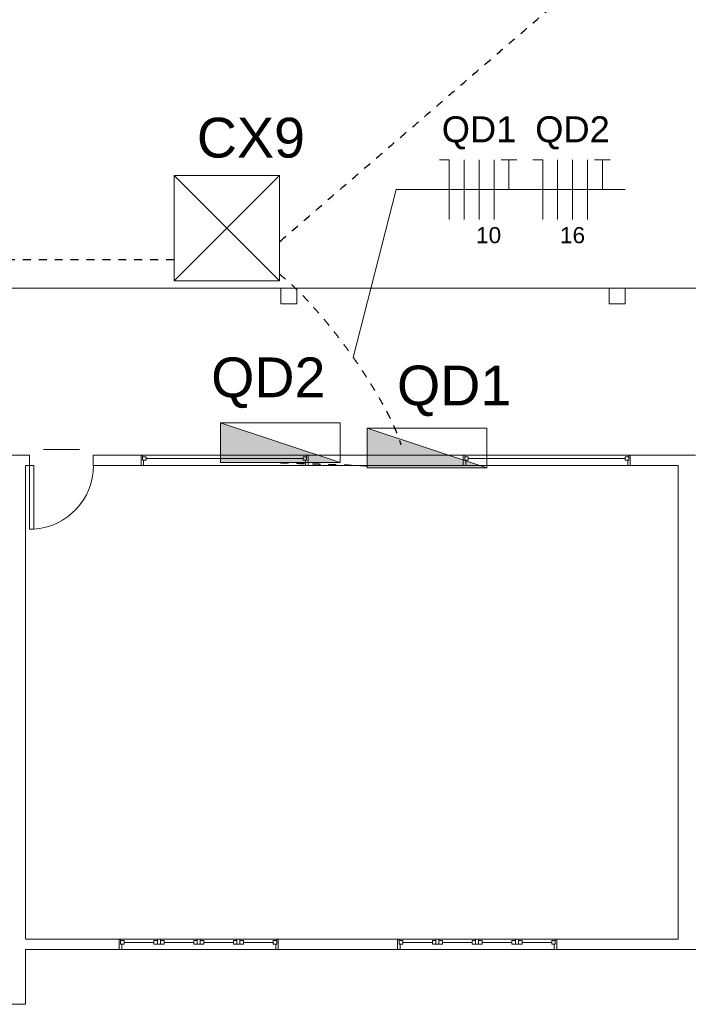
# Model space of a CAD drawing. Header units: metres. Extents: x -81 to 1042, y -541 to 334.
# Tile 20 of 130: x 34 to 43, y 108 to 120. Entities that reach past the tile are written whole.
import ezdxf

# ---------------------------------------------------------------- set-up
doc = ezdxf.new("R2010")
doc.units = ezdxf.units.M
doc.linetypes.add('HIDDEN', pattern=[0.375, 0.25, -0.125])
for name, color, linetype, lineweight in [('Arquitetura ', 134, 'Continuous', 5), ('EL-Condutos', 4, 'Continuous', 30), ('EL-Fios', 9, 'Continuous', 20), ('EL-Textos fios', 7, 'Continuous', 20), ('EL-Textos pontos', 5, 'Continuous', 20), ('P-SIMBOL', 5, 'Continuous', 20)]:
    doc.layers.add(name, color=color, linetype=linetype, lineweight=lineweight)
doc.styles.add('Arial', font='arial.ttf', dxfattribs={"height": 0.025})

msp = doc.modelspace()

# ---------------------------------------------------------------- hatches: boundary and pattern name
at = {"layer": 'P-SIMBOL', "linetype": 'Continuous'}
for points in [[(36.825, 115.148), (36.825, 114.649), (38.329, 114.649)], [(38.669, 115.082), (38.669, 114.582), (40.174, 114.582)]]:
    msp.add_hatch(color=256, dxfattribs=at).paths.add_polyline_path(points)

# ---------------------------------------------------------------- linework, layer by layer
at = {"layer": 'Arquitetura ', "color": 8}
for p, q in [((37.585, 116.843), (33.657, 116.843)), ((41.712, 116.843), (37.785, 116.843)), ((45.84, 116.843), (41.912, 116.843)), ((35.827, 114.743), (37.927, 114.743)), ((39.877, 114.743), (41.977, 114.743)), ((37.927, 114.613), (35.827, 114.613)), ((41.977, 114.613), (39.877, 114.613)), ((35.552, 108.663), (37.552, 108.663)), ((39.052, 108.663), (41.052, 108.663)), ((37.552, 108.533), (35.552, 108.533)), ((41.052, 108.533), (39.052, 108.533))]:
    msp.add_line(p, q, dxfattribs=at)
at = {"layer": 'Arquitetura ', "color": 7}
for p, q in [((37.785, 116.843), (37.585, 116.843)), ((37.585, 116.843), (37.585, 116.643)), ((37.785, 116.643), (37.785, 116.843)), ((41.912, 116.843), (41.712, 116.843)), ((41.712, 116.843), (41.712, 116.643)), ((41.912, 116.643), (41.912, 116.843)), ((37.585, 116.643), (37.785, 116.643)), ((41.712, 116.643), (41.912, 116.643)), ((34.427, 114.743), (30.77, 114.743)), ((34.427, 114.613), (34.427, 114.743)), ((35.827, 114.743), (35.227, 114.743)), ((35.227, 114.743), (35.227, 114.613)), ((35.827, 114.613), (35.827, 114.743)), ((35.827, 114.743), (35.846, 114.743)), ((35.846, 114.679), (35.846, 114.743)), ((35.846, 114.723), (35.846, 114.679)), ((35.846, 114.723), (35.891, 114.723)), ((35.891, 114.723), (35.891, 114.679)), ((37.864, 114.701), (35.891, 114.701)), ((37.864, 114.723), (37.864, 114.679)), ((37.908, 114.723), (37.864, 114.723)), ((37.908, 114.679), (37.908, 114.743)), ((37.927, 114.743), (37.908, 114.743)), ((37.908, 114.723), (37.908, 114.679)), ((39.877, 114.743), (37.927, 114.743)), ((37.927, 114.743), (37.927, 114.613)), ((39.877, 114.613), (39.877, 114.743)), ((39.877, 114.743), (39.896, 114.743)), ((39.896, 114.679), (39.896, 114.743)), ((39.896, 114.723), (39.896, 114.679)), ((39.896, 114.723), (39.941, 114.723)), ((39.941, 114.723), (39.941, 114.679)), ((41.914, 114.701), (39.941, 114.701)), ((41.914, 114.723), (41.914, 114.679)), ((41.958, 114.723), (41.914, 114.723)), ((41.958, 114.679), (41.958, 114.743)), ((41.977, 114.743), (41.958, 114.743)), ((41.958, 114.723), (41.958, 114.679)), ((42.797, 114.743), (41.977, 114.743)), ((41.977, 114.743), (41.977, 114.613)), ((34.377, 108.663), (34.377, 114.613)), ((34.377, 114.613), (34.427, 114.613)), ((34.427, 114.613), (34.427, 113.812)), ((34.427, 114.613), (34.478, 114.613)), ((34.478, 114.613), (34.478, 113.812)), ((35.227, 114.613), (35.827, 114.613)), ((35.859, 114.613), (35.827, 114.613)), ((35.846, 114.679), (35.891, 114.679)), ((35.859, 114.679), (35.846, 114.679)), ((35.859, 114.679), (35.859, 114.613)), ((37.908, 114.679), (37.864, 114.679)), ((37.895, 114.613), (37.895, 114.679)), ((37.908, 114.679), (37.895, 114.679)), ((37.895, 114.613), (37.927, 114.613)), ((37.927, 114.613), (39.877, 114.613)), ((39.909, 114.613), (39.877, 114.613)), ((39.896, 114.679), (39.941, 114.679)), ((39.909, 114.679), (39.896, 114.679)), ((39.909, 114.679), (39.909, 114.613)), ((41.958, 114.679), (41.914, 114.679)), ((41.945, 114.613), (41.945, 114.679)), ((41.958, 114.679), (41.945, 114.679)), ((41.945, 114.613), (41.977, 114.613)), ((41.977, 114.613), (42.577, 114.613)), ((42.577, 114.613), (42.577, 108.663)), ((34.427, 113.812), (34.478, 113.812)), ((35.552, 108.663), (34.377, 108.663)), ((35.552, 108.533), (35.552, 108.663)), ((35.552, 108.663), (35.571, 108.663)), ((35.571, 108.599), (35.571, 108.663)), ((35.571, 108.643), (35.571, 108.599)), ((35.571, 108.643), (35.616, 108.643)), ((35.616, 108.643), (35.616, 108.599)), ((35.989, 108.643), (36.033, 108.643)), ((35.989, 108.601), (35.989, 108.643)), ((36.033, 108.663), (36.071, 108.663)), ((36.033, 108.599), (36.033, 108.663)), ((36.071, 108.663), (36.071, 108.599)), ((36.116, 108.643), (36.071, 108.643)), ((36.116, 108.599), (36.116, 108.643)), ((36.489, 108.643), (36.489, 108.599)), ((36.533, 108.643), (36.489, 108.643)), ((36.533, 108.663), (36.533, 108.599)), ((36.571, 108.663), (36.533, 108.663)), ((36.571, 108.599), (36.571, 108.663)), ((36.616, 108.643), (36.571, 108.643)), ((36.616, 108.599), (36.616, 108.643)), ((36.989, 108.643), (36.989, 108.599)), ((36.989, 108.643), (37.033, 108.643)), ((37.033, 108.663), (37.033, 108.599)), ((37.071, 108.663), (37.033, 108.663)), ((37.033, 108.643), (37.033, 108.599)), ((37.071, 108.663), (37.071, 108.599)), ((37.071, 108.643), (37.071, 108.599)), ((37.116, 108.643), (37.071, 108.643)), ((37.116, 108.643), (37.116, 108.599)), ((37.489, 108.643), (37.489, 108.599)), ((37.533, 108.643), (37.489, 108.643)), ((37.533, 108.599), (37.533, 108.663)), ((37.552, 108.663), (37.533, 108.663)), ((37.533, 108.643), (37.533, 108.599)), ((39.052, 108.663), (37.552, 108.663)), ((37.552, 108.663), (37.552, 108.533)), ((39.052, 108.533), (39.052, 108.663)), ((39.052, 108.663), (39.071, 108.663)), ((39.071, 108.599), (39.071, 108.663)), ((39.071, 108.643), (39.071, 108.599)), ((39.071, 108.643), (39.116, 108.643)), ((39.116, 108.643), (39.116, 108.599)), ((39.489, 108.643), (39.533, 108.643)), ((39.489, 108.601), (39.489, 108.643)), ((39.533, 108.663), (39.571, 108.663)), ((39.533, 108.599), (39.533, 108.663)), ((39.571, 108.663), (39.571, 108.599)), ((39.616, 108.643), (39.571, 108.643)), ((39.616, 108.599), (39.616, 108.643)), ((39.989, 108.643), (39.989, 108.599)), ((40.033, 108.643), (39.989, 108.643)), ((40.033, 108.663), (40.033, 108.599)), ((40.071, 108.663), (40.033, 108.663)), ((40.071, 108.599), (40.071, 108.663)), ((40.116, 108.643), (40.071, 108.643)), ((40.116, 108.599), (40.116, 108.643)), ((40.489, 108.643), (40.489, 108.599)), ((40.489, 108.643), (40.533, 108.643)), ((40.533, 108.663), (40.533, 108.599)), ((40.571, 108.663), (40.533, 108.663)), ((40.533, 108.643), (40.533, 108.599)), ((40.571, 108.663), (40.571, 108.599)), ((40.571, 108.643), (40.571, 108.599)), ((40.616, 108.643), (40.571, 108.643)), ((40.616, 108.643), (40.616, 108.599)), ((40.989, 108.643), (40.989, 108.599)), ((41.033, 108.643), (40.989, 108.643)), ((41.033, 108.599), (41.033, 108.663)), ((41.052, 108.663), (41.033, 108.663)), ((41.033, 108.643), (41.033, 108.599)), ((42.577, 108.663), (41.052, 108.663)), ((41.052, 108.663), (41.052, 108.533)), ((34.377, 107.843), (34.377, 108.533)), ((34.377, 108.533), (35.552, 108.533)), ((35.584, 108.533), (35.552, 108.533)), ((35.571, 108.599), (35.616, 108.599)), ((35.584, 108.599), (35.584, 108.533)), ((35.989, 108.621), (35.616, 108.621)), ((35.989, 108.599), (36.116, 108.599)), ((36.489, 108.621), (36.116, 108.621)), ((36.489, 108.599), (36.616, 108.599)), ((36.989, 108.621), (36.616, 108.621)), ((36.989, 108.599), (37.033, 108.599)), ((37.071, 108.599), (37.033, 108.599)), ((37.116, 108.599), (37.071, 108.599)), ((37.489, 108.621), (37.116, 108.621)), ((37.533, 108.599), (37.489, 108.599)), ((37.52, 108.533), (37.52, 108.599)), ((37.533, 108.599), (37.52, 108.599)), ((37.52, 108.533), (37.552, 108.533)), ((37.552, 108.533), (39.052, 108.533)), ((39.084, 108.533), (39.052, 108.533)), ((39.071, 108.599), (39.116, 108.599)), ((39.084, 108.599), (39.084, 108.533)), ((39.489, 108.621), (39.116, 108.621)), ((39.489, 108.599), (39.616, 108.599)), ((39.989, 108.621), (39.616, 108.621)), ((39.989, 108.599), (40.116, 108.599)), ((40.489, 108.621), (40.116, 108.621)), ((40.489, 108.599), (40.533, 108.599)), ((40.571, 108.599), (40.533, 108.599)), ((40.616, 108.599), (40.571, 108.599)), ((40.989, 108.621), (40.616, 108.621)), ((41.033, 108.599), (40.989, 108.599)), ((41.02, 108.533), (41.02, 108.599)), ((41.033, 108.599), (41.02, 108.599)), ((41.02, 108.533), (41.052, 108.533)), ((41.052, 108.533), (43.682, 108.533)), ((25.302, 107.843), (34.377, 107.843))]:
    msp.add_line(p, q, dxfattribs=at)
at = {"layer": 'Arquitetura '}
msp.add_line((34.602, 114.813), (35.052, 114.813), dxfattribs=at)
at = {"layer": 'Arquitetura ', "color": 8}
msp.add_arc((34.427, 114.613), 0.802, 273.647, 0, dxfattribs=at)
at = {"layer": 'EL-Condutos', "linetype": 'HIDDEN', "ltscale": 0.01}
for points, knots in [([(37.571, 117.429), (37.7, 117.54), (37.951, 117.756), (38.314, 118.07), (38.656, 118.364), (38.977, 118.641), (39.28, 118.902), (39.566, 119.148), (39.836, 119.381), (40.092, 119.603), (40.337, 119.814), (40.572, 120.016), (40.798, 120.211), (41.017, 120.4), (41.231, 120.584), (41.442, 120.766), (41.651, 120.947), (41.861, 121.127), (42.072, 121.309), (42.287, 121.494), (42.507, 121.684), (42.733, 121.88), (42.969, 122.083), (43.215, 122.295), (43.473, 122.517), (43.744, 122.751), (44.032, 122.999), (44.336, 123.261), (44.659, 123.54), (45.003, 123.837), (45.401, 124.18), (45.684, 124.424), (45.846, 124.563)], [0, 0, 0, 0, 0.511266, 0.991007, 1.441483, 1.864953, 2.263679, 2.63992, 2.995936, 3.333989, 3.656337, 3.965242, 4.262963, 4.551761, 4.833896, 5.111628, 5.387217, 5.662924, 5.941009, 6.223731, 6.513352, 6.812132, 7.12233, 7.446207, 7.786023, 8.144038, 8.522513, 8.923708, 9.349883, 9.803298, 10.286214, 10.925416, 10.925416, 10.925416, 10.925416]), ([(36.242, 117.198), (35.812, 117.198), (34.729, 117.198), (33.037, 117.198), (31.204, 117.198), (29.488, 117.198), (27.881, 117.198), (26.372, 117.198), (24.951, 117.197), (23.608, 117.197), (22.334, 117.197), (21.118, 117.196), (19.951, 117.196), (18.823, 117.196), (17.725, 117.195), (16.645, 117.195), (15.793, 117.195), (15.301, 117.195), (15.164, 117.195)], [0.804466, 0.804466, 0.804466, 0.804466, 2.095027, 4.052508, 5.882311, 7.594301, 9.198343, 10.704305, 12.122052, 13.46145, 14.732365, 15.944663, 17.108209, 18.232871, 19.328514, 20.405004, 21.472206, 21.883135, 21.883135, 21.883135, 21.883135])]:
    msp.add_open_spline(points, degree=3, knots=knots, dxfattribs=at)
for points in [[(37.567, 117.019), (37.63, 116.966), (37.694, 116.909), (37.758, 116.849), (37.823, 116.786), (37.888, 116.719), (37.953, 116.65), (38.017, 116.578), (38.082, 116.504), (38.146, 116.428), (38.209, 116.35), (38.272, 116.271), (38.333, 116.191), (38.394, 116.11), (38.453, 116.029), (38.511, 115.947), (38.567, 115.865), (38.621, 115.784), (38.674, 115.703), (38.724, 115.623), (38.772, 115.544), (38.818, 115.466), (38.861, 115.39), (38.901, 115.317), (38.938, 115.245), (38.973, 115.176), (39.004, 115.109), (39.031, 115.046), (39.055, 114.986), (39.076, 114.929), (39.092, 114.876)], [(37.582, 114.647), (37.638, 114.646), (37.691, 114.644), (37.743, 114.642), (37.792, 114.641), (37.839, 114.639), (37.885, 114.638), (37.929, 114.636), (37.971, 114.635), (38.011, 114.633), (38.05, 114.632), (38.088, 114.631), (38.124, 114.63), (38.16, 114.629), (38.194, 114.627), (38.227, 114.626), (38.259, 114.625), (38.29, 114.624), (38.321, 114.623), (38.351, 114.622), (38.381, 114.621), (38.41, 114.62), (38.439, 114.619), (38.468, 114.618), (38.496, 114.617), (38.525, 114.616), (38.553, 114.615), (38.582, 114.614), (38.611, 114.613), (38.64, 114.611), (38.67, 114.61)]]:
    msp.add_spline(points, degree=3, dxfattribs=at)
at = {"layer": 'EL-Fios'}
for p, q in [((39.577, 118.454), (39.702, 118.454)), ((39.702, 117.704), (39.702, 118.454)), ((39.889, 117.704), (39.889, 118.454)), ((40.077, 117.704), (40.077, 118.454)), ((40.264, 117.704), (40.264, 118.454)), ((40.352, 118.454), (40.552, 118.454)), ((40.452, 118.079), (40.452, 118.454)), ((40.751, 118.454), (40.876, 118.454)), ((40.876, 117.704), (40.876, 118.454)), ((41.064, 117.704), (41.064, 118.454)), ((41.251, 117.704), (41.251, 118.454)), ((41.439, 117.704), (41.439, 118.454)), ((41.526, 118.454), (41.726, 118.454)), ((41.626, 118.079), (41.626, 118.454))]:
    msp.add_line(p, q, dxfattribs=at)
at = {"layer": 'EL-Textos fios'}
for p, q in [((38.494, 115.97), (39.034, 118.079)), ((39.034, 118.079), (41.914, 118.079))]:
    msp.add_line(p, q, dxfattribs=at)
at = {"layer": 'P-SIMBOL'}
for p, q in [((36.242, 118.257), (37.567, 118.257)), ((36.242, 118.257), (36.242, 116.932)), ((36.242, 118.257), (37.567, 116.932)), ((37.567, 118.257), (36.242, 116.932)), ((37.567, 118.257), (37.567, 116.932)), ((36.242, 116.932), (37.567, 116.932)), ((36.825, 115.148), (38.329, 115.148)), ((36.825, 115.148), (36.825, 114.649)), ((36.825, 115.148), (38.329, 114.649)), ((38.329, 115.148), (38.329, 114.649)), ((38.669, 115.082), (40.174, 115.082)), ((38.669, 115.082), (38.669, 114.582)), ((38.669, 115.082), (40.174, 114.582)), ((40.174, 115.082), (40.174, 114.582)), ((36.825, 114.649), (38.329, 114.649)), ((38.669, 114.582), (40.174, 114.582))]:
    msp.add_line(p, q, dxfattribs=at)

# ---------------------------------------------------------------- texts
at = {"layer": 'EL-Textos fios', "attachment_point": 8, "line_spacing_factor": 0.798, "style": 'Arial'}
for s, insert, char_height, width in [('QD1', (40.076, 118.584), 0.3265, 1.17549), ('QD2', (41.251, 118.584), 0.3265, 1.17549), ('10', (40.196, 117.403), 0.203, 0.48714), ('16', (41.251, 117.403), 0.203, 0.24357)]:
    msp.add_mtext(s, dxfattribs=dict(at, insert=insert, char_height=char_height, width=width))
at = {"layer": 'EL-Textos pontos', "char_height": 0.5, "width": 1.9062, "line_spacing_factor": 0.798, "style": 'Arial'}
for s, insert, attachment_point in [('CX9', (36.529, 118.475), 7), ('QD2', (36.709, 115.333), 7), ('QD1', (40.481, 115.231), 9)]:
    msp.add_mtext(s, dxfattribs=dict(at, insert=insert, attachment_point=attachment_point))

doc.saveas('drawing.dxf')
